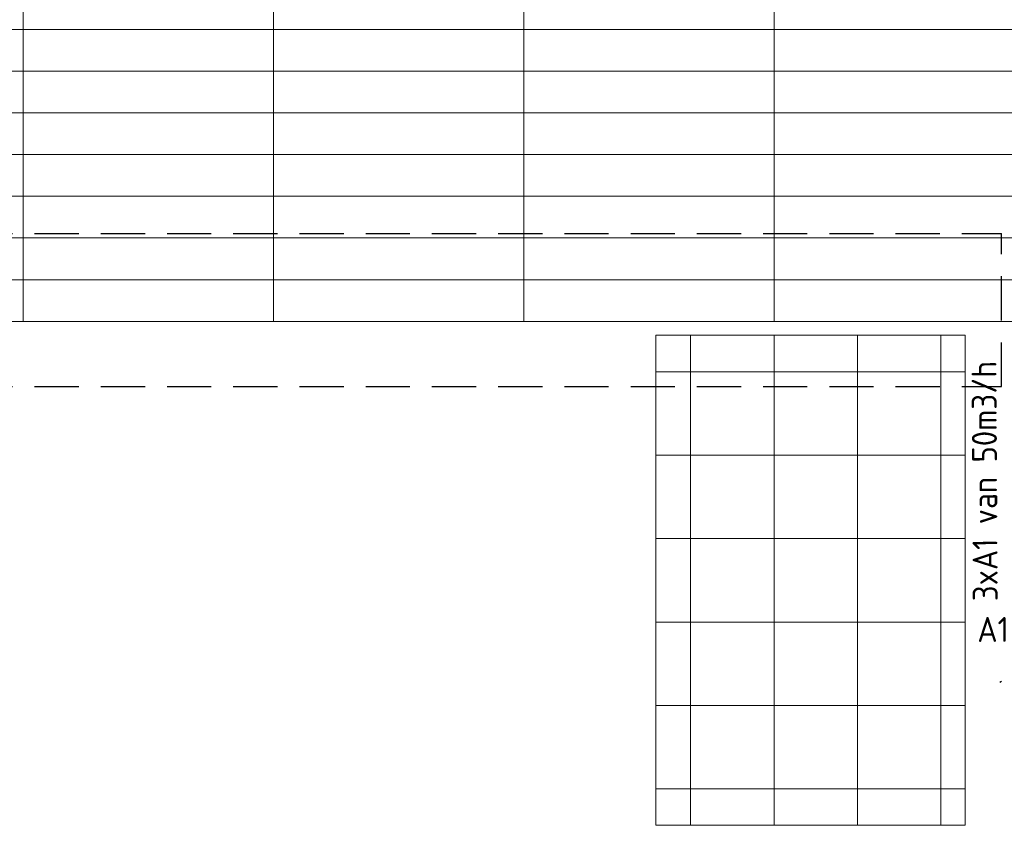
# Model space of a CAD drawing. Header units: millimetres. Extents: x -74135 to 19179, y 5032 to 51848.
# Tile 25 of 55: x -64681 to -57600, y 40024 to 45819. Entities that reach past the tile are written whole.
import ezdxf

# ---------------------------------------------------------------- set-up
doc = ezdxf.new("R2010")
doc.units = ezdxf.units.MM
doc.header["$LTSCALE"] = 50
doc.linetypes.add('HIDDEN', pattern=[9.525, 6.35, -3.175])
for name, color, linetype in [('4plfd', 254, 'Continuous'), ('910-4E$0$ARC', 10, 'Continuous'), ('WL570---_RETOUR', 100, 'Continuous')]:
    doc.layers.add(name, color=color, linetype=linetype)
doc.layers.add('WL570---_BESTAAND-MAATVOERING', color=161, linetype='Continuous', lineweight=0)
doc.styles.add('MAATVOERING', font='ISO')

# ---------------------------------------------------------------- blocks, each defined once
blk = doc.blocks.new('Groep-47')
at = {"color": 8, "linetype": 'Continuous', "lineweight": 13}
for p, q in [((-73154.9, 45399.1), (-11882.7, 45399.1)), ((-73154.9, 45099.1), (-11882.7, 45099.1)), ((-73154.9, 44799.1), (-11882.7, 44799.1)), ((-73154.9, 44499.1), (-11654.9, 44499.1)), ((-73154.9, 44199.1), (-11654.9, 44199.1)), ((-73154.9, 43899.1), (-11654.9, 43899.1)), ((-73154.9, 43599.1), (-11654.9, 43599.1)), ((-73154.9, 43299.1), (-11654.9, 43299.1))]:
    blk.add_line(p, q, dxfattribs=at)
blk = doc.blocks.new('Groep-50')
at = {"color": 8, "linetype": 'Continuous', "lineweight": 13}
for p, q in [((-60854.912, 39674.14), (-60854.912, 43199.14)), ((-60254.912, 39674.14), (-60254.912, 43199.14)), ((-59654.912, 39674.14), (-59654.912, 43199.14)), ((-59054.912, 39674.14), (-59054.912, 43199.14)), ((-58879.712, 42936.64), (-61104.912, 42936.64)), ((-58879.712, 42336.64), (-61104.912, 42336.64)), ((-58879.712, 41736.64), (-61104.912, 41736.64)), ((-58879.712, 41136.64), (-61104.912, 41136.64)), ((-58879.712, 40536.64), (-61104.912, 40536.64)), ((-58879.712, 39936.64), (-61104.912, 39936.64))]:
    blk.add_line(p, q, dxfattribs=at)
at = {"color": 8, "linetype": 'Continuous', "lineweight": 18}
blk.add_lwpolyline([(-61104.912, 43199.14), (-58879.712, 43199.14), (-58879.712, 39674.14), (-61104.912, 39674.14)], close=True, dxfattribs=at)
blk = doc.blocks.new('Groep-53')
at = {"color": 8, "linetype": 'Continuous', "lineweight": 13}
for p, q in [((-65654.9, 50199.1), (-65654.9, 43299.1)), ((-63854.9, 50199.1), (-63854.9, 43299.1)), ((-62054.9, 50199.1), (-62054.9, 43299.1)), ((-60254.9, 50199.1), (-60254.9, 43299.1)), ((-65654.9, 43299.1), (-65654.9, 44799.1)), ((-65654.9, 44749.1), (-65654.9, 43299.1)), ((-65654.9, 43299.1), (-65704.9, 43299.1)), ((-65654.9, 43299.1), (-37005.1, 43299.1))]:
    blk.add_line(p, q, dxfattribs=at)
at = {"color": 8}
for name in ['Groep-47', 'Groep-50']:
    blk.add_blockref(name, (0, 0), dxfattribs=at)
blk = doc.blocks.new('Block plafond 4e verd')
at = {"layer": '4plfd'}
blk.add_blockref('Groep-53', (73304.912, -19149.14), dxfattribs=at)

msp = doc.modelspace()

# ---------------------------------------------------------------- linework, layer by layer
at = {"color": 2, "linetype": 'HIDDEN'}
for p, q in [((-72193.5, 44280.2), (-57619.8, 44280.2)), ((-57619.8, 43180.2), (-57619.8, 44280.2)), ((-72193.5, 43180.2), (-57619.8, 43180.2))]:
    msp.add_line(p, q, dxfattribs=at)
at = {"layer": '910-4E$0$ARC', "color": 0}
msp.add_line((-57620.6, 41059.3), (-57632.3, 41050.8), dxfattribs=at)

# ---------------------------------------------------------------- block references
at = {"layer": 'WL570---_RETOUR'}
msp.add_blockref('Block plafond 4e verd', (-72306, 19498.9), dxfattribs=at)

# ---------------------------------------------------------------- texts
at = {"layer": 'WL570---_BESTAAND-MAATVOERING', "style": 'MAATVOERING'}
msp.add_text('3xA1 van 50m3/h', height=180, rotation=90.29701, dxfattribs=at).set_placement((-57647.2, 41636.7))
msp.add_text('A1', height=180, dxfattribs=at).set_placement((-57794.1, 41343.2))

doc.saveas('drawing.dxf')
